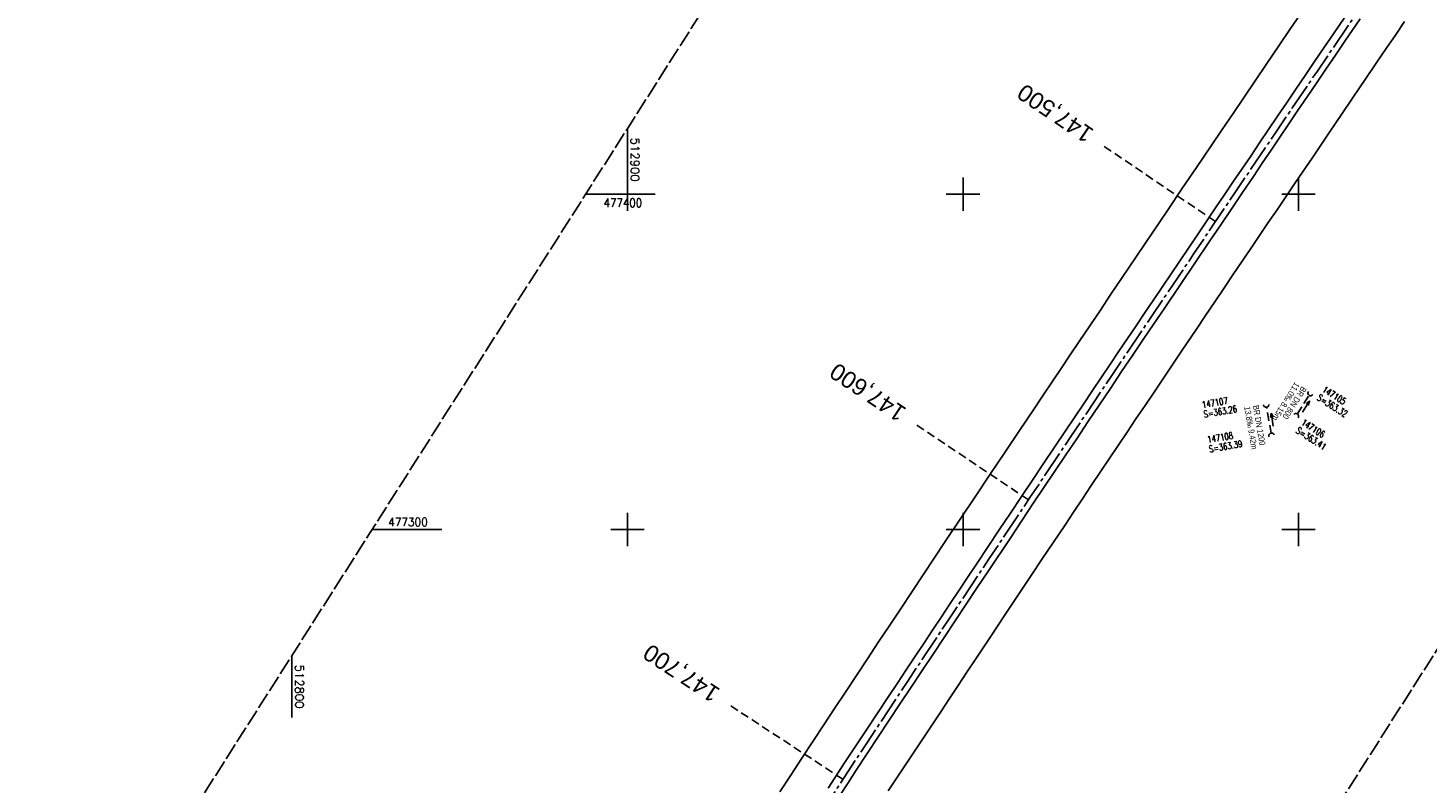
# Model space of a CAD drawing. Extents: x 512721 to 513460, y 476985 to 477919.
# Tile 2 of 5: x 512721 to 513139, y 477224 to 477450. Entities that reach past the tile are written whole.
import ezdxf
from ezdxf.enums import TextEntityAlignment as Align

# ---------------------------------------------------------------- set-up
doc = ezdxf.new("R2010")
doc.units = 0
doc.header["$LTSCALE"] = 10
doc.header["$MEASUREMENT"] = 0
for name, pattern in [('ACHSE', [5.5, 4, -0.5, 0.5, -0.5]), ('LT00', [0]), ('LT14', [0.6, 0.5, -0.1]), ('LT17', [0.15, 0.1, -0.05]), ('STRICHLINIE2', [0.375, 0.25, -0.125])]:
    doc.linetypes.add(name, pattern=pattern)
doc.layers.get('0').update_dxf_attribs({"linetype": 'LT00'})
for name, color, linetype in [('-AX-020', 250, 'ACHSE'), ('-Halt-Pfeil', 4, 'LT00'), ('-Haltung', 7, 'STRICHLINIE2'), ('-Haltungsbeschriftung', 140, 'LT00'), ('-Schachtbeschriftung', 5, 'LT00'), ('-ST-20', 30, 'LT17'), ('V87_AFBR_BAB', 250, 'LT00'), ('V87_RASTER', 250, 'LT00'), ('V87_UK_DURCH', 182, 'LT00')]:
    doc.layers.add(name, color=color, linetype=linetype)
doc.layers.add('-BLATT_87-RAND', color=7, linetype='LT14', plot=False)
doc.styles.add('Beschrift', font='ARIAL.TTF')
doc.styles.add('Haltungsbeschriftung', font='ARIAL.TTF', dxfattribs={"width": 0.75})
doc.styles.add('schachtbeschriftung', font='romans.shx', dxfattribs={"width": 0.75, "height": 2})
doc.styles.get("Standard").update_dxf_attribs({"font": 'romans.shx'})

# ---------------------------------------------------------------- blocks, each defined once
blk = doc.blocks.new('SYMB1107')
at = {"color": 0, "linetype": 'ByBlock'}
for points in [[(-0.2, 0), (-0.196157, 0.039018), (-0.184776, 0.076537), (-0.166294, 0.111114), (-0.141421, 0.141421), (-0.111114, 0.166294), (-0.076537, 0.184776), (-0.039018, 0.196157), (0, 0.2)], [(0, 0.2), (0.039018, 0.196157), (0.076537, 0.184776), (0.111114, 0.166294), (0.141421, 0.141421), (0.166294, 0.111114), (0.184776, 0.076537), (0.196157, 0.039018), (0.2, 0)]]:
    blk.add_lwpolyline(points, dxfattribs=at)
blk = doc.blocks.new('SYMB0070')
at = {"color": 0, "linetype": 'ByBlock'}
for p, q in [((-0.5, 0), (0.2, 0)), ((0.5, 0), (0.2, 0.1)), ((0.2, 0.1), (0.2, 0)), ((0.468, 0), (0.21, 0.086)), ((0.21, 0.086), (0.21, -0.086)), ((0.21, -0.086), (0.468, 0)), ((0.22, -0.072), (0.437, 0)), ((0.23, -0.058), (0.405, 0)), ((0.24, -0.045), (0.374, 0)), ((0.342, 0), (0.25, 0.031)), ((0.25, 0.031), (0.25, -0.031)), ((0.25, -0.031), (0.342, 0)), ((0.26, -0.017), (0.31, 0)), ((0.27, -0.003), (0.279, 0))]:
    blk.add_line(p, q, dxfattribs=at)
for points in [[(0.2, 0), (0.2, -0.1), (0.5, 0)], [(0.437, 0), (0.22, 0.072), (0.22, -0.072)], [(0.405, 0), (0.23, 0.058), (0.23, -0.058)], [(0.374, 0), (0.24, 0.045), (0.24, -0.045)], [(0.31, 0), (0.26, 0.017), (0.26, -0.017)], [(0.279, 0), (0.27, 0.003), (0.27, -0.003)]]:
    blk.add_lwpolyline(points, dxfattribs=at)

msp = doc.modelspace()

# ---------------------------------------------------------------- linework, layer by layer
at = {"layer": '-AX-020', "ltscale": 0.2, "flags": 128}
msp.add_lwpolyline([(513366.25, 477824.83), (513355.82, 477808.87), (513344.83, 477792.14), (513333.82, 477775.43), (513322.78, 477758.74), (513311.72, 477742.06), (513300.63, 477725.4), (513289.52, 477708.75), (513278.39, 477692.12), (513267.24, 477675.5), (513256.08, 477658.89), (513244.9, 477642.29), (513233.71, 477625.7), (513222.5, 477609.12), (513211.29, 477592.54), (513200.07, 477575.97), (513188.84, 477559.41), (513177.6, 477542.84), (513166.37, 477526.28), (513154.8, 477509.24), (513142.5, 477491.11), (513130.2, 477472.99), (513117.9, 477454.86), (513105.61, 477436.73), (513093.33, 477418.59), (513081.06, 477400.44), (513068.81, 477382.28), (513056.57, 477364.12), (513044.34, 477345.94), (513032.14, 477327.75), (513019.96, 477309.55), (513007.8, 477291.33), (512995.67, 477273.09), (512983.57, 477254.83), (512971.49, 477236.55), (512959.45, 477218.25), (512947.45, 477199.93), (512935.48, 477181.58), (512923.55, 477163.21), (512911.66, 477144.81), (512899.82, 477126.38), (512888.03, 477107.93), (512876.28, 477089.44), (512864.58, 477070.92), (512854.16, 477054.3)], dxfattribs=at)
at = {"layer": '-BLATT_87-RAND'}
msp.add_lwpolyline([(513217.94, 477919.22), (512721.33, 477138.83), (512963.46, 476984.75), (513460.07, 477765.13), (513217.94, 477919.22)], dxfattribs=at)
at = {"layer": '-Haltung'}
for p, q in [((513099.62, 477334.45), (513103.18, 477340.07)), ((513091.83, 477328.7), (513090.48, 477336.51))]:
    msp.add_line(p, q, dxfattribs=at)
at = {"layer": '-ST-20', "ltscale": 2.5}
for p, q in [((513075.27, 477391.86), (513042.1, 477414.21)), ((513019.5, 477308.85), (512986.25, 477331.1)), ((512964.23, 477225.52), (512930.77, 477247.44))]:
    msp.add_line(p, q, dxfattribs=at)
at = {"layer": 'V87_AFBR_BAB'}
for points in [[(512945.39, 477221.79), (512948.68, 477226.8), (512951.97, 477231.81), (512955.26, 477236.82), (512958.49, 477241.73), (512961.73, 477246.64), (512964.97, 477251.55), (512968.21, 477256.45), (512971.53, 477261.48), (512974.86, 477266.51), (512978.19, 477271.53), (512981.53, 477276.55), (512984.83, 477281.52), (512988.13, 477286.49), (512991.43, 477291.47), (512994.73, 477296.44), (512999.18, 477303.12), (513003.64, 477309.8), (513008.09, 477316.48), (513012.45, 477323), (513016.81, 477329.52), (513021.18, 477336.04), (513023.87, 477340.05), (513026.56, 477344.06), (513029.26, 477348.07), (513031.95, 477352.08), (513034.64, 477356.09), (513037.79, 477360.78), (513040.94, 477365.47), (513044.09, 477370.17), (513047.24, 477374.86), (513051.8, 477381.63), (513056.35, 477388.39), (513060.91, 477395.15), (513065.25, 477401.58), (513069.6, 477408.01), (513073.95, 477414.43), (513077.23, 477419.27), (513080.51, 477424.11), (513083.79, 477428.96), (513087.07, 477433.8), (513090.6, 477439), (513094.12, 477444.21), (513097.64, 477449.41), (513101.17, 477454.61)], [(513113.78, 477452.8), (513110.38, 477447.78), (513107.58, 477443.66), (513104.79, 477439.54), (513101.99, 477435.42), (513099.2, 477431.3), (513096.41, 477427.18), (513093.74, 477423.23), (513091.07, 477419.28), (513088.41, 477415.33), (513085.74, 477411.38), (513083.07, 477407.43), (513080.47, 477403.58), (513077.87, 477399.74), (513075.27, 477395.89), (513072.67, 477392.04), (513070.07, 477388.2), (513067.39, 477384.23), (513064.72, 477380.26), (513062.04, 477376.29), (513059.37, 477372.31), (513056.69, 477368.34), (513054.14, 477364.56), (513051.59, 477360.78), (513049.04, 477357), (513046.48, 477353.22), (513043.94, 477349.43), (513041.25, 477345.43), (513038.57, 477341.43), (513035.89, 477337.43), (513033.22, 477333.43), (513030.54, 477329.43), (513027.27, 477324.54), (513024, 477319.65), (513020.72, 477314.75), (513017.45, 477309.86), (513014.13, 477304.89), (513010.82, 477299.92), (513007.5, 477294.95), (513004.19, 477289.98), (513001.53, 477285.98), (512998.88, 477281.97), (512996.22, 477277.97), (512993.56, 477273.96), (512990.91, 477269.96), (512988.29, 477266.01), (512985.67, 477262.07), (512983.05, 477258.12), (512980.43, 477254.17), (512977.81, 477250.22), (512971.26, 477240.31), (512964.72, 477230.39), (512959.78, 477222.88)], [(512963.26, 477220.7), (512965.73, 477224.48), (512968.2, 477228.25), (512971.47, 477233.22), (512974.75, 477238.19), (512978.03, 477243.16), (512981.31, 477248.12), (512984.57, 477253.03), (512987.82, 477257.95), (512991.08, 477262.86), (512994.34, 477267.77), (512997.65, 477272.76), (513000.96, 477277.74), (513004.27, 477282.73), (513007.58, 477287.71), (513014.21, 477297.67), (513020.85, 477307.63), (513024.11, 477312.5), (513027.36, 477317.37), (513030.62, 477322.24), (513033.88, 477327.1), (513037.22, 477332.11), (513040.57, 477337.11), (513043.93, 477342.11), (513047.28, 477347.11), (513050.49, 477351.87), (513053.7, 477356.63), (513056.91, 477361.39), (513060.12, 477366.15), (513064.61, 477372.8), (513069.1, 477379.46), (513073.59, 477386.11), (513076.84, 477390.91), (513080.09, 477395.72), (513083.33, 477400.52), (513086.58, 477405.33), (513089.21, 477409.23), (513091.84, 477413.14), (513094.47, 477417.05), (513097.1, 477420.96), (513099.74, 477424.86), (513102.55, 477429.01), (513105.36, 477433.16), (513108.18, 477437.3), (513111, 477441.45), (513113.82, 477445.6), (513118.35, 477452.27)], [(513131.6, 477451.49), (513128.86, 477447.46), (513126.11, 477443.42), (513123.37, 477439.39), (513119.83, 477434.17), (513116.3, 477428.95), (513112.76, 477423.73), (513109.23, 477418.5), (513106.63, 477414.64), (513104.02, 477410.78), (513101.41, 477406.92), (513098.81, 477403.06), (513096.2, 477399.2), (513093.59, 477395.36), (513090.99, 477391.52), (513088.39, 477387.68), (513085.79, 477383.84), (513083.19, 477380), (513080.46, 477375.96), (513077.73, 477371.91), (513075.01, 477367.87), (513072.29, 477363.82), (513069.57, 477359.78), (513065.36, 477353.52), (513061.15, 477347.26), (513056.93, 477341), (513054.25, 477337.01), (513051.56, 477333.02), (513048.88, 477329.03), (513046.2, 477325.04), (513043.52, 477321.04), (513040.87, 477317.09), (513038.23, 477313.13), (513035.58, 477309.17), (513032.94, 477305.21), (513030.3, 477301.25), (513026.97, 477296.25), (513023.63, 477291.26), (513020.3, 477286.27), (513016.97, 477281.27), (513012.57, 477274.66), (513008.19, 477268.04), (513003.8, 477261.43), (513001.19, 477257.49), (512998.59, 477253.54), (512995.98, 477249.6), (512993.37, 477245.66), (512990.76, 477241.72), (512988.59, 477238.44), (512986.41, 477235.17), (512984.24, 477231.89), (512982.07, 477228.62), (512979.9, 477225.34), (512977.73, 477222.06)]]:
    msp.add_lwpolyline(points, dxfattribs=at)
at = {"layer": 'V87_RASTER'}
for p, q in [((512900, 477395), (512900, 477419.6)), ((513000, 477405), (513000, 477395)), ((513100, 477395), (513100, 477405)), ((512887.53, 477400), (512908.25, 477400)), ((512995, 477400), (513005, 477400)), ((513095, 477400), (513105, 477400)), ((512900, 477295), (512900, 477305)), ((513000, 477305), (513000, 477295)), ((513100, 477295), (513100, 477305)), ((512844.62, 477300), (512823.89, 477300)), ((512905, 477300), (512895, 477300)), ((513005, 477300), (512995, 477300)), ((513105, 477300), (513095, 477300)), ((512800, 477262.46), (512800, 477243.96))]:
    msp.add_line(p, q, dxfattribs=at)

# ---------------------------------------------------------------- block references
at = {"layer": '-Halt-Pfeil', "yscale": 4.00000000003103, "zscale": 4}
for p, xscale, rotation in [((513102.24, 477336.72), 4.000000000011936, 57.55337942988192), ((513092.14, 477332.78), 3.999999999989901, 99.81763942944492)]:
    msp.add_blockref('SYMB0070', p, dxfattribs=dict(at, xscale=xscale, rotation=rotation))
at = {"layer": 'V87_UK_DURCH', "zscale": 4}
for p, xscale, yscale, rotation in [((513103.59, 477340.7), 3.999999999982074, 3.999999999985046, 146.4644857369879), ((513090.35, 477337.25), 3.999999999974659, 3.999999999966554, 185.1991884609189), ((513099.21, 477333.82), 3.999999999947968, 4.000000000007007, 325.1489800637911), ((513091.96, 477327.97), 4.000000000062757, 3.999999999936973, 20.7893242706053)]:
    msp.add_blockref('SYMB1107', p, dxfattribs=dict(at, xscale=xscale, yscale=yscale, rotation=rotation))

# ---------------------------------------------------------------- texts
at = {"layer": '-Haltungsbeschriftung', "style": 'Haltungsbeschriftung', "width": 0.75}
for s, rotation, p in [('11.0‰ 8.15m', 237.5534, (513098.98, 477344.1)), ('BR DN 800', 237.5534, (513100.98, 477342.86)), ('13.8‰ 9.42m', 279.8176, (513083.8, 477336.55)), ('BR DN 1200', 279.8176, (513086.36, 477336.93))]:
    msp.add_text(s, height=1.8, rotation=rotation, dxfattribs=at).set_placement(p)
at = {"layer": '-Schachtbeschriftung', "style": 'schachtbeschriftung', "width": 0.75}
for s, rotation, p in [('147105', 327.5569, (513106.86, 477341.22)), ('147107', 9.8176, (513071.42, 477336.19)), ('S=363.32', 327.5569, (513105.32, 477338.79)), ('S=363.26', 9.8176, (513071.91, 477333.35)), ('S=363.41', 327.5534, (513099.02, 477328.99)), ('147106', 327.5534, (513100.56, 477331.42)), ('147108', 9.8176, (513073, 477325.8)), ('S=363.39', 9.8176, (513073.49, 477322.96))]:
    msp.add_text(s, height=2, rotation=rotation, dxfattribs=at).set_placement(p)
at = {"layer": '-ST-20', "style": 'Beschrift'}
for s, rotation, p in [('147,500', 145.9776, (513037.94, 477417.01)), ('147,600', 146.2509, (512982.1, 477333.88)), ('147,700', 146.6683, (512926.58, 477250.19))]:
    msp.add_text(s, height=5, rotation=rotation, dxfattribs=at).set_placement(p, align=Align.MIDDLE_LEFT)
at = {"layer": 'V87_RASTER'}
for s, rotation, width, p in [(' 512900', 269.9988, 1.021, (512901, 477418.6)), (' 477400', 359.9987, 0.893, (512891.36, 477396.18)), (' 477300', 359.9987, 0.915, (512827.12, 477301)), (' 512800', 269.9988, 1.017, (512801, 477261.46))]:
    msp.add_text(s, height=2.5, rotation=rotation, dxfattribs=dict(at, width=width)).set_placement(p)

doc.saveas('drawing.dxf')
